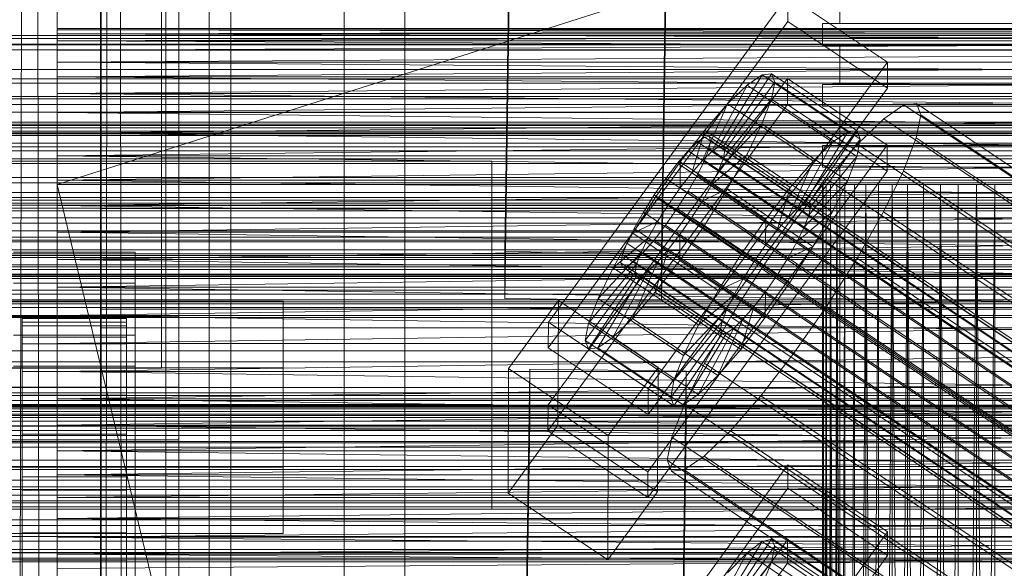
# Model space of a CAD drawing. Header units: millimetres. Extents: x -2233 to 61924, y -68080 to 6847.
# Tile 172 of 256: x -434 to -321, y -33864 to -33801. Entities that reach past the tile are written whole.
import ezdxf

# ---------------------------------------------------------------- set-up
doc = ezdxf.new("R2010")
doc.units = ezdxf.units.MM
for name, color, linetype, lineweight in [('COTAS_O', 1, 'Continuous', 0), ('frontal_briquetadora', 7, 'Continuous', 0), ('frontal_C01', 7, 'Continuous', 0), ('frontal_C02', 7, 'Continuous', 0), ('frontal_C03', 7, 'Continuous', 0), ('frontal_secador', 7, 'Continuous', 0)]:
    doc.layers.add(name, color=color, linetype=linetype, lineweight=lineweight)
doc.dimstyles.new('R19_100', dxfattribs={"dimtxt": 250, "dimasz": 150, "dimexe": 150, "dimexo": 80, "dimgap": 100, "dimtad": 1, "dimtih": 1, "dimtoh": 1, "dimdsep": 46, "dimcen": 0.09, "dimadec": 0, "dimazin": 0, "dimtfac": 1, "dimtdec": 4, "dimtofl": 0, "dimtmove": 0, "dimatfit": 3, "dimfxl": 1, "dimtolj": 1, "dimtzin": 0, "dimarcsym": 0})

# ---------------------------------------------------------------- blocks, each defined once
blk = doc.blocks.new('DIM_R28_52')
at = {"layer": 'COTAS_O'}
for p, q in [((-1725, -33700), (-1575, -33655)), ((1725, -33700), (1575, -33655)), ((-1725, -34400), (-1725, -33700)), ((-1725, -33700), (1725, -33700)), ((-1725, -33700), (-1575, -33745)), ((1725, -33700), (1575, -33745)), ((1725, -34400), (1725, -33700))]:
    blk.add_line(p, q, dxfattribs=at)
blk.add_text('3450 O', height=250, dxfattribs=at).set_placement((0, -33600))
blk = doc.blocks.new('DIM_R28_55')
at = {"layer": 'COTAS_O'}
for p, q in [((-650, -33700), (50, -33700)), ((50, -33700), (5, -33850)), ((50, -34900), (50, -33700)), ((50, -33700), (95, -33850)), ((50, -34900), (5, -34750)), ((50, -34900), (95, -34750)), ((-650, -34900), (50, -34900))]:
    blk.add_line(p, q, dxfattribs=at)
blk.add_text('1200 O', height=250, rotation=90, dxfattribs=at).set_placement((-50, -34300))
blk = doc.blocks.new('DIM_R28_56')
at = {"layer": 'COTAS_O'}
for p, q in [((-650, -34200), (-500, -34155)), ((650, -34200), (500, -34155)), ((-650, -34900), (-650, -34200)), ((-650, -34200), (650, -34200)), ((-650, -34200), (-500, -34245)), ((650, -34200), (500, -34245)), ((650, -34900), (650, -34200))]:
    blk.add_line(p, q, dxfattribs=at)
blk.add_text('1300 O', height=250, dxfattribs=at).set_placement((0, -34100))

msp = doc.modelspace()

# ---------------------------------------------------------------- linework, layer by layer
at = {"layer": 'frontal_briquetadora'}
for p, q in [((-430, -33820), (-430, -33750)), ((-430, -33750), (-430, -33844.629)), ((-430, -33750), (-430, -33841.488)), ((-430, -33750), (-430, -33838.284)), ((-430, -33750), (-430, -33835.05)), ((-430, -33750), (-430, -33831.815)), ((-430, -33750), (-430, -33828.612)), ((-430, -33750), (-430, -33825.47)), ((-430, -33750), (-430, -33822.421)), ((-430, -33750), (-430, -33819.494)), ((-430, -33750), (-430, -33816.716)), ((-430, -33750), (-430, -33814.115)), ((-430, -33750), (-430, -33811.715)), ((-430, -33750), (-430, -33809.54)), ((-430, -33750), (-430, -33807.611)), ((-430, -33750), (-430, -33805.946)), ((-430, -33750), (-430, -33804.562)), ((-430, -33750), (-430, -33803.471)), ((-430, -33750), (-430, -33802.684)), ((-430, -33750), (-430, -33802.209)), ((-430, -33750), (-430, -33802.05)), ((-210, -33750), (-430, -33820)), ((-340, -33797), (-340, -33801.5)), ((-430, -33815.897), (-430, -33798.05)), ((-430, -33802.05), (-430, -33802.209)), ((-210, -33802.05), (-430, -33802.209)), ((-210, -33802.05), (-430, -33802.05)), ((-210, -33802.209), (-430, -33802.05)), ((-339.821, -33801.5), (-342, -33801.5)), ((-342, -33801.5), (-342, -33804)), ((-338.019, -33801.5), (-340, -33801.5)), ((-333.717, -33801.5), (-339.821, -33801.5)), ((-332.47, -33801.5), (-338.019, -33801.5)), ((-324.895, -33801.5), (-333.717, -33801.5)), ((-324.45, -33801.5), (-332.47, -33801.5)), ((-315.105, -33801.5), (-324.895, -33801.5)), ((-315.55, -33801.5), (-324.45, -33801.5)), ((-430, -33802.209), (-430, -33802.684)), ((-210, -33802.209), (-430, -33802.684)), ((-210, -33802.209), (-430, -33802.209)), ((-210, -33802.684), (-430, -33802.209)), ((-430, -33802.684), (-430, -33803.471)), ((-210, -33802.684), (-430, -33803.471)), ((-210, -33802.684), (-430, -33802.684)), ((-210, -33803.471), (-430, -33802.684)), ((-430, -33803.471), (-430, -33804.562)), ((-210, -33803.471), (-430, -33804.562)), ((-210, -33803.471), (-430, -33803.471)), ((-210, -33804.562), (-430, -33803.471)), ((-339.821, -33804), (-342, -33804)), ((-338.019, -33804), (-340, -33804)), ((-340, -33804), (-340, -33808.5)), ((-333.717, -33804), (-339.821, -33804)), ((-332.47, -33804), (-338.019, -33804)), ((-324.895, -33804), (-333.717, -33804)), ((-324.45, -33804), (-332.47, -33804)), ((-315.105, -33804), (-324.895, -33804)), ((-315.55, -33804), (-324.45, -33804)), ((-430, -33804.562), (-430, -33805.946)), ((-210, -33804.562), (-430, -33805.946)), ((-210, -33804.562), (-430, -33804.562)), ((-430, -33805.946), (-430, -33807.611)), ((-210, -33805.946), (-430, -33807.611)), ((-210, -33805.946), (-430, -33805.946)), ((-210, -33807.611), (-430, -33805.946)), ((-430, -33807.611), (-430, -33809.54)), ((-210, -33807.611), (-430, -33809.54)), ((-210, -33807.611), (-430, -33807.611)), ((-430, -33807.611), (-210, -33809.54)), ((-339.821, -33808.5), (-342, -33808.5)), ((-342, -33808.5), (-342, -33811)), ((-338.019, -33808.5), (-340, -33808.5)), ((-333.717, -33808.5), (-339.821, -33808.5)), ((-332.47, -33808.5), (-338.019, -33808.5)), ((-324.895, -33808.5), (-333.717, -33808.5)), ((-324.45, -33808.5), (-332.47, -33808.5)), ((-315.105, -33808.5), (-324.895, -33808.5)), ((-315.55, -33808.5), (-324.45, -33808.5)), ((-430, -33809.54), (-430, -33811.715)), ((-210, -33809.54), (-430, -33811.715)), ((-210, -33809.54), (-430, -33809.54)), ((-430, -33809.54), (-210, -33811.715)), ((-339.821, -33811), (-342, -33811)), ((-338.019, -33811), (-340, -33811)), ((-340, -33811), (-340, -33815.5)), ((-333.717, -33811), (-339.821, -33811)), ((-332.47, -33811), (-338.019, -33811)), ((-324.895, -33811), (-333.717, -33811)), ((-324.45, -33811), (-332.47, -33811)), ((-315.105, -33811), (-324.895, -33811)), ((-315.55, -33811), (-324.45, -33811)), ((-430, -33811.715), (-430, -33814.115)), ((-210, -33811.715), (-430, -33811.715)), ((-430, -33814.115), (-210, -33811.715)), ((-430, -33811.715), (-210, -33814.115)), ((-430, -33814.115), (-430, -33816.716)), ((-210, -33814.115), (-430, -33814.115)), ((-430, -33816.716), (-210, -33814.115)), ((-430, -33814.115), (-210, -33816.716)), ((-339.821, -33815.5), (-342, -33815.5)), ((-342, -33815.5), (-342, -33818)), ((-338.019, -33815.5), (-340, -33815.5)), ((-333.717, -33815.5), (-339.821, -33815.5)), ((-332.47, -33815.5), (-338.019, -33815.5)), ((-324.895, -33815.5), (-333.717, -33815.5)), ((-324.45, -33815.5), (-332.47, -33815.5)), ((-315.105, -33815.5), (-324.895, -33815.5)), ((-315.55, -33815.5), (-324.45, -33815.5)), ((-430, -33835.05), (-430, -33815.897)), ((-430, -33816.716), (-430, -33819.494)), ((-210, -33816.716), (-430, -33816.716)), ((-430, -33819.494), (-210, -33816.716)), ((-430, -33816.716), (-210, -33819.494)), ((-339.821, -33818), (-342, -33818)), ((-338.019, -33818), (-340, -33818)), ((-340, -33818), (-340, -33990)), ((-333.717, -33818), (-339.821, -33818)), ((-332.47, -33818), (-338.019, -33818)), ((-324.895, -33818), (-333.717, -33818)), ((-324.45, -33818), (-332.47, -33818)), ((-315.105, -33818), (-324.895, -33818)), ((-315.55, -33818), (-324.45, -33818)), ((-430, -33819.494), (-430, -33822.421)), ((-210, -33819.494), (-430, -33819.494)), ((-430, -33822.421), (-210, -33819.494)), ((-430, -33819.494), (-210, -33822.421)), ((-430, -33820), (-430, -34060)), ((-430, -34260), (-430, -33820)), ((-430, -34680), (-430, -33820)), ((-430, -33820), (-430, -33855.985)), ((-430, -33820), (-430, -33853.384)), ((-430, -33820), (-430, -33850.606)), ((-430, -33820), (-430, -33847.678)), ((-430, -33844.629), (-430, -33820)), ((-430, -33820), (-223.45, -34680)), ((-210, -33820), (-430, -33820)), ((-335.556, -33820), (-430, -33820)), ((-430, -33820), (-333.957, -33820)), ((-337.006, -33820), (-430, -33820)), ((-338.292, -33820), (-430, -33820)), ((-430, -33820), (-332.223, -33820)), ((-339.402, -33820), (-430, -33820)), ((-430, -33820), (-330.371, -33820)), ((-340.325, -33820), (-430, -33820)), ((-430, -33820), (-328.419, -33820)), ((-341.053, -33820), (-430, -33820)), ((-430, -33820), (-326.386, -33820)), ((-430, -33820), (-324.292, -33820)), ((-341.577, -33820), (-430, -33820)), ((-430, -33820), (-322.156, -33820)), ((-320, -33820), (-430, -33820)), ((-341.894, -33820), (-430, -33820)), ((-342, -33820), (-430, -33820)), ((-341.894, -33820), (-342, -34060)), ((-342, -33820), (-342, -34060)), ((-341.894, -33820), (-342, -33820)), ((-342, -33820), (-341.894, -34060)), ((-341.577, -33820), (-341.894, -34060)), ((-341.894, -33820), (-341.894, -34060)), ((-341.577, -33820), (-341.894, -33820)), ((-341.894, -33820), (-341.577, -34060)), ((-341.053, -33820), (-341.577, -34060)), ((-341.577, -33820), (-341.577, -34060)), ((-341.053, -33820), (-341.577, -33820)), ((-341.577, -33820), (-341.053, -34060)), ((-340.325, -33820), (-341.053, -34060)), ((-341.053, -33820), (-341.053, -34060)), ((-340.325, -33820), (-341.053, -33820)), ((-341.053, -33820), (-340.325, -34060)), ((-339.402, -33820), (-340.325, -34060)), ((-340.325, -33820), (-340.325, -34060)), ((-339.402, -33820), (-340.325, -33820)), ((-340.325, -33820), (-339.402, -34060)), ((-338.292, -33820), (-339.402, -34060)), ((-339.402, -33820), (-339.402, -34060)), ((-338.292, -33820), (-339.402, -33820)), ((-337.006, -33820), (-338.292, -34060)), ((-338.292, -33820), (-338.292, -34060)), ((-337.006, -33820), (-338.292, -33820)), ((-335.556, -33820), (-337.006, -34060)), ((-337.006, -33820), (-337.006, -34060)), ((-335.556, -33820), (-337.006, -33820)), ((-337.006, -33820), (-335.556, -34060)), ((-333.957, -33820), (-335.556, -34060)), ((-335.556, -33820), (-335.556, -34060)), ((-333.957, -33820), (-335.556, -33820)), ((-332.223, -33820), (-333.957, -34060)), ((-333.957, -34060), (-333.957, -33820)), ((-332.223, -33820), (-333.957, -33820)), ((-333.957, -33820), (-332.223, -34060)), ((-330.371, -33820), (-332.223, -34060)), ((-332.223, -34060), (-332.223, -33820)), ((-330.371, -33820), (-332.223, -33820)), ((-332.223, -33820), (-330.371, -34060)), ((-328.419, -33820), (-330.371, -34060)), ((-330.371, -34060), (-330.371, -33820)), ((-328.419, -33820), (-330.371, -33820)), ((-326.386, -33820), (-328.419, -34060)), ((-328.419, -34060), (-328.419, -33820)), ((-326.386, -33820), (-328.419, -33820)), ((-328.419, -33820), (-326.386, -34060)), ((-324.292, -33820), (-326.386, -34060)), ((-326.386, -34060), (-326.386, -33820)), ((-324.292, -33820), (-326.386, -33820)), ((-322.156, -33820), (-324.292, -34060)), ((-324.292, -34060), (-324.292, -33820)), ((-322.156, -33820), (-324.292, -33820)), ((-324.292, -33820), (-322.156, -34060)), ((-322.156, -34060), (-322.156, -33820)), ((-320, -33820), (-322.156, -33820)), ((-430, -33822.421), (-430, -33825.47)), ((-210, -33822.421), (-430, -33822.421)), ((-430, -33825.47), (-210, -33822.421)), ((-430, -33822.421), (-210, -33825.47)), ((-430, -33825.47), (-430, -33828.612)), ((-210, -33825.47), (-430, -33825.47)), ((-430, -33828.612), (-210, -33825.47)), ((-430, -33825.47), (-210, -33828.612)), ((-430, -33828.612), (-430, -33831.815)), ((-210, -33828.612), (-430, -33828.612)), ((-430, -33831.815), (-210, -33828.612)), ((-430, -33828.612), (-210, -33831.815)), ((-430, -33831.815), (-430, -33835.05)), ((-210, -33831.815), (-430, -33835.05)), ((-210, -33831.815), (-430, -33831.815)), ((-430, -33831.815), (-210, -33835.05)), ((-430, -33835.05), (-442, -33835.05)), ((-430, -33835.05), (-430, -33854.202)), ((-210, -33835.05), (-430, -33838.284)), ((-430, -33838.284), (-430, -33835.05)), ((-430, -33835.05), (-210, -33835.05)), ((-210, -33838.284), (-430, -33835.05)), ((-210, -33838.284), (-430, -33841.488)), ((-430, -33841.488), (-430, -33838.284)), ((-430, -33838.284), (-210, -33838.284)), ((-210, -33841.488), (-430, -33844.629)), ((-430, -33844.629), (-430, -33841.488)), ((-430, -33841.488), (-210, -33841.488)), ((-210, -33844.629), (-430, -33841.488)), ((-210, -33844.629), (-430, -33847.678)), ((-430, -33847.678), (-430, -33844.629)), ((-430, -33844.629), (-210, -33844.629)), ((-210, -33847.678), (-430, -33844.629)), ((-210, -33847.678), (-430, -33850.606)), ((-430, -33850.606), (-430, -33847.678)), ((-430, -33847.678), (-210, -33847.678)), ((-210, -33850.606), (-430, -33847.678)), ((-210, -33850.606), (-430, -33853.384)), ((-430, -33853.384), (-430, -33850.606)), ((-430, -33850.606), (-210, -33850.606)), ((-210, -33853.384), (-430, -33850.606)), ((-210, -33853.384), (-430, -33855.985)), ((-430, -33855.985), (-430, -33853.384)), ((-430, -33853.384), (-210, -33853.384)), ((-210, -33855.985), (-430, -33853.384)), ((-430, -33853.384), (-430, -34060)), ((-430, -33854.202), (-430, -33872.05)), ((-210, -33855.985), (-430, -33858.384)), ((-430, -33858.384), (-430, -33855.985)), ((-430, -33855.985), (-210, -33855.985)), ((-430, -34060), (-430, -33855.985)), ((-210, -33858.384), (-430, -33858.384)), ((-210, -33858.384), (-430, -33860.559)), ((-430, -33860.559), (-430, -33858.384)), ((-210, -33860.559), (-430, -33858.384)), ((-430, -33858.384), (-430, -34060)), ((-210, -33860.559), (-430, -33860.559)), ((-210, -33860.559), (-430, -33862.488)), ((-430, -33862.488), (-430, -33860.559)), ((-210, -33862.488), (-430, -33860.559)), ((-430, -33860.559), (-430, -34060)), ((-210, -33862.488), (-430, -33862.488)), ((-210, -33862.488), (-430, -33864.153)), ((-430, -33864.153), (-430, -33862.488)), ((-210, -33864.153), (-430, -33862.488)), ((-430, -33862.488), (-430, -34060))]:
    msp.add_line(p, q, dxfattribs=at)
at = {"layer": 'frontal_C01'}
for p, q in [((-417.5, -33407.996), (-417.5, -34010.796)), ((-417.5, -34036.976), (-417.5, -33434.177)), ((-378.512, -33827.696), (-375.644, -33632.585)), ((-357.646, -33632.83), (-360.514, -33827.941)), ((-378.512, -33833.088), (-375.644, -33637.978)), ((-360.514, -33833.334), (-357.646, -33638.223)), ((-410, -33676.273), (-410, -33999.812)), ((-410, -34047.96), (-410, -33724.422)), ((-410, -33725.366), (-410, -34048.905)), ((-412.5, -33740.581), (-412.5, -34019.842)), ((-412.5, -34027.93), (-412.5, -33748.67)), ((-410, -34087.423), (-410, -33763.885)), ((-480, -33817.306), (-380, -33817.306)), ((-380, -33817.306), (-380, -33845.304)), ((-380, -33817.306), (-380, -33857.304)), ((-425, -33836.463), (-425, -33822.766)), ((-425, -33822.766), (425, -33822.766)), ((-425, -33834.322), (-425, -33822.766)), ((-360.514, -33827.941), (-378.512, -33827.696)), ((-378.512, -33827.696), (-378.512, -33833.088)), ((-360.514, -33833.334), (-360.514, -33827.941)), ((-378.512, -33833.088), (-360.514, -33833.334)), ((425, -33834.322), (-425, -33834.322)), ((-425, -33834.322), (-425, -33848.019)), ((-444, -33835.2), (-416, -33835.2)), ((-416, -33835.2), (-416, -33843.289)), ((-416, -33835.2), (-416, -33923.341)), ((425, -33836.463), (-425, -33836.463)), ((-425, -33836.463), (-425, -33848.019)), ((-416, -33843.289), (-444, -33843.289)), ((-416, -33931.429), (-416, -33843.289)), ((-380, -33845.304), (-480, -33845.304)), ((-380, -33857.304), (-380, -33845.304)), ((-425, -33848.019), (425, -33848.019)), ((-373.501, -33890.064), (-345.969, -33852.21)), ((-345.981, -33854.906), (-345.969, -33852.21)), ((-345.969, -33852.21), (-334.501, -33859.946)), ((-345.981, -33854.906), (-373.513, -33892.761)), ((-334.513, -33862.643), (-345.981, -33854.906)), ((980, -33857.304), (-980, -33857.304)), ((-480, -33857.304), (-380, -33857.304)), ((-373.539, -33898.692), (-346.008, -33860.838)), ((-334.501, -33859.946), (-362.033, -33897.801)), ((-353.378, -33869.079), (-347.835, -33860.764)), ((-347.835, -33860.764), (-348.918, -33861.025)), ((-347.835, -33860.764), (-338.005, -33867.395)), ((-347.47, -33861.579), (-347.835, -33860.764)), ((-346.02, -33863.534), (-346.008, -33860.838)), ((-346.008, -33860.838), (-334.539, -33868.574)), ((-334.501, -33859.946), (-334.513, -33862.643)), ((-353.892, -33869.203), (-348.918, -33861.025)), ((-353.205, -33869.465), (-347.47, -33861.579)), ((-348.918, -33861.025), (-350.645, -33862.346)), ((-348.918, -33861.025), (-339.088, -33867.656)), ((-347.847, -33863.416), (-347.47, -33861.579)), ((-347.47, -33861.579), (-337.64, -33868.21)), ((980, -33862.304), (-980, -33862.304)), ((-362.045, -33900.497), (-334.513, -33862.643)), ((-354.71, -33869.828), (-350.645, -33862.346)), ((-350.645, -33862.346), (-352.899, -33864.635)), ((-350.645, -33862.346), (-340.816, -33868.977)), ((-346.02, -33863.534), (-373.551, -33901.388)), ((-353.384, -33870.335), (-347.847, -33863.416)), ((-348.941, -33866.148), (-347.847, -33863.416)), ((-347.847, -33863.416), (-338.017, -33870.047)), ((-334.551, -33871.27), (-346.02, -33863.534))]:
    msp.add_line(p, q, dxfattribs=at)
at = {"layer": 'frontal_C02'}
for p, q in [((-410, -33505.718), (-410, -33863.38)), ((-397, -35975), (-397, -33530.372)), ((-390, -35975), (-390, -33530.372)), ((-410, -33911.107), (-410, -33553.445)), ((-410, -33686.788), (-410, -34044.45)), ((-417.5, -33692.436), (-417.5, -34231.462)), ((-418, -33694.327), (-418, -33835.166)), ((-418, -33841.127), (-418, -33700.288)), ((-412.5, -33701.408), (-412.5, -33882.773)), ((-412.5, -33891.714), (-412.5, -33710.35)), ((-417.5, -34258.348), (-417.5, -33719.322)), ((-410, -34082.632), (-410, -33724.97)), ((-416, -33751.435), (-416, -33840.401)), ((-416, -33849.343), (-416, -33760.377)), ((-373.501, -33835.805), (-345.969, -33798.283)), ((-345.981, -33801.263), (-345.969, -33798.283)), ((-345.969, -33798.283), (-334.501, -33805.952)), ((-345.981, -33801.263), (-373.513, -33838.786)), ((-334.513, -33808.932), (-345.981, -33801.263)), ((-334.501, -33805.952), (-362.033, -33843.474)), ((-334.501, -33805.952), (-334.513, -33808.932)), ((-353.892, -33815.635), (-348.918, -33807.375)), ((-353.378, -33815.579), (-347.835, -33807.257)), ((-348.918, -33807.375), (-350.645, -33808.562)), ((-347.835, -33807.257), (-348.918, -33807.375)), ((-348.918, -33807.375), (-339.088, -33813.948)), ((-347.835, -33807.257), (-338.005, -33813.83)), ((-347.47, -33808.216), (-347.835, -33807.257)), ((-373.539, -33845.343), (-346.008, -33807.82)), ((-362.045, -33846.455), (-334.513, -33808.932)), ((-354.71, -33816.197), (-350.645, -33808.562)), ((-353.205, -33816.033), (-347.47, -33808.216)), ((-350.645, -33808.562), (-352.899, -33810.738)), ((-350.645, -33808.562), (-340.816, -33815.136)), ((-347.847, -33810.188), (-347.47, -33808.216)), ((-347.47, -33808.216), (-337.64, -33814.79)), ((-346.02, -33810.801), (-346.008, -33807.82)), ((-346.008, -33807.82), (-334.539, -33815.489)), ((-346.02, -33810.801), (-373.551, -33848.323)), ((-355.777, -33817.228), (-352.899, -33810.738)), ((-352.899, -33810.738), (-355.525, -33813.755)), ((-353.384, -33816.967), (-347.847, -33810.188)), ((-352.899, -33810.738), (-343.069, -33817.312)), ((-348.941, -33813.038), (-347.847, -33810.188)), ((-347.847, -33810.188), (-338.017, -33816.762)), ((-334.551, -33818.47), (-346.02, -33810.801)), ((-332.629, -33810.853), (-334.938, -33812.44)), ((-331.181, -33810.695), (-332.629, -33810.853)), ((-332.629, -33810.853), (-148.32, -33934.108)), ((-330.692, -33811.978), (-331.181, -33810.695)), ((-331.181, -33810.695), (-146.872, -33933.95)), ((-331.197, -33814.614), (-330.692, -33811.978)), ((-330.692, -33811.978), (-146.383, -33935.233)), ((-353.902, -33818.317), (-348.941, -33813.038)), ((-350.678, -33816.571), (-348.941, -33813.038)), ((-348.941, -33813.038), (-339.111, -33819.611)), ((-334.938, -33812.44), (-337.95, -33815.35)), ((-334.938, -33812.44), (-150.629, -33935.695)), ((-355.525, -33813.755), (-358.345, -33817.406)), ((-357.021, -33818.657), (-355.525, -33813.755)), ((-355.53, -33814.539), (-356.348, -33815.102)), ((-355.017, -33814.483), (-355.53, -33814.539)), ((-355.53, -33814.539), (-141.731, -33957.515)), ((-355.525, -33813.755), (-345.695, -33820.328)), ((-354.844, -33814.938), (-355.017, -33814.483)), ((-355.017, -33814.483), (-141.218, -33957.459)), ((-339.088, -33813.948), (-344.062, -33822.208)), ((-338.005, -33813.83), (-343.549, -33822.152)), ((-340.816, -33815.136), (-339.088, -33813.948)), ((-339.088, -33813.948), (-338.005, -33813.83)), ((-338.005, -33813.83), (-337.64, -33814.79)), ((-334.539, -33815.489), (-362.071, -33853.012)), ((-356.348, -33815.102), (-357.415, -33816.133)), ((-356.348, -33815.102), (-142.549, -33958.077)), ((-355.022, -33815.872), (-354.844, -33814.938)), ((-354.844, -33814.938), (-141.045, -33957.913)), ((-354.71, -33816.197), (-353.892, -33815.635)), ((-353.892, -33815.635), (-353.378, -33815.579)), ((-344.062, -33822.208), (-353.892, -33815.635)), ((-343.549, -33822.152), (-353.378, -33815.579)), ((-353.378, -33815.579), (-353.205, -33816.033)), ((-340.816, -33815.136), (-344.88, -33822.771)), ((-337.64, -33814.79), (-343.376, -33822.607)), ((-343.069, -33817.312), (-340.816, -33815.136)), ((-337.95, -33815.35), (-341.461, -33819.382)), ((-337.64, -33814.79), (-338.017, -33816.762)), ((-337.95, -33815.35), (-153.641, -33938.604)), ((-334.539, -33815.489), (-334.551, -33818.47)), ((-332.659, -33818.423), (-331.197, -33814.614)), ((-331.197, -33814.614), (-146.887, -33937.869)), ((-357.415, -33816.133), (-358.659, -33817.561)), ((-357.415, -33816.133), (-143.617, -33959.108)), ((-355.777, -33817.228), (-354.71, -33816.197)), ((-355.541, -33817.222), (-355.022, -33815.872)), ((-355.022, -33815.872), (-141.224, -33958.847)), ((-354.725, -33819.991), (-350.678, -33816.571)), ((-344.88, -33822.771), (-354.71, -33816.197)), ((-353.205, -33816.033), (-353.384, -33816.967)), ((-343.376, -33822.607), (-353.205, -33816.033)), ((-352.938, -33820.547), (-350.678, -33816.571)), ((-350.678, -33816.571), (-340.848, -33823.144)), ((-338.017, -33816.762), (-343.554, -33823.541)), ((-338.017, -33816.762), (-339.111, -33819.611)), ((-358.345, -33817.406), (-361.166, -33821.443)), ((-358.659, -33817.561), (-359.995, -33819.291)), ((-358.659, -33817.561), (-144.861, -33960.537)), ((-358.345, -33817.406), (-358.357, -33820.386)), ((-348.515, -33823.98), (-358.345, -33817.406)), ((-357.021, -33818.657), (-355.777, -33817.228)), ((-356.363, -33818.895), (-355.541, -33817.222)), ((-345.947, -33823.802), (-355.777, -33817.228)), ((-355.541, -33817.222), (-141.742, -33960.197)), ((-353.384, -33816.967), (-353.902, -33818.317)), ((-343.554, -33823.541), (-353.384, -33816.967)), ((-343.069, -33817.312), (-345.947, -33823.802)), ((-345.695, -33820.328), (-343.069, -33817.312)), ((-362.083, -33855.992), (-334.551, -33818.47)), ((-358.357, -33820.386), (-357.021, -33818.657)), ((-357.434, -33820.779), (-356.363, -33818.895)), ((-347.191, -33825.231), (-357.021, -33818.657)), ((-356.363, -33818.895), (-142.565, -33961.871)), ((-353.902, -33818.317), (-354.725, -33819.991)), ((-344.073, -33824.891), (-353.902, -33818.317)), ((-334.981, -33823.147), (-332.659, -33818.423)), ((-332.659, -33818.423), (-148.35, -33941.678)), ((-359.995, -33819.291), (-361.332, -33821.203)), ((-146.196, -33962.266), (-359.995, -33819.291)), ((-354.725, -33819.991), (-355.796, -33821.874)), ((-344.895, -33826.564), (-354.725, -33819.991)), ((-341.461, -33819.382), (-345.231, -33824.263)), ((-339.111, -33819.611), (-344.073, -33824.891)), ((-341.461, -33819.382), (-157.152, -33942.637)), ((-339.111, -33819.611), (-340.848, -33823.144)), ((-361.332, -33821.203), (-362.578, -33823.168)), ((-361.332, -33821.203), (-147.533, -33964.178)), ((-359.693, -33822.299), (-358.357, -33820.386)), ((-358.68, -33822.743), (-357.434, -33820.779)), ((-358.357, -33820.386), (-348.527, -33826.96)), ((-357.434, -33820.779), (-143.635, -33963.754)), ((-355.796, -33821.874), (-352.938, -33820.547)), ((-355.569, -33824.695), (-352.938, -33820.547)), ((-352.938, -33820.547), (-343.108, -33827.12)), ((-348.515, -33823.98), (-345.695, -33820.328)), ((-345.695, -33820.328), (-347.191, -33825.231)), ((-361.166, -33821.443), (-363.797, -33825.591)), ((-359.693, -33822.299), (-361.166, -33821.443)), ((-361.166, -33821.443), (-351.336, -33828.017)), ((-360.939, -33824.264), (-359.693, -33822.299)), ((-349.863, -33828.872), (-359.693, -33822.299)), ((-355.796, -33821.874), (-357.042, -33823.839)), ((-345.966, -33828.448), (-355.796, -33821.874)), ((-344.062, -33822.208), (-344.88, -33822.771)), ((-343.549, -33822.152), (-344.062, -33822.208)), ((-343.376, -33822.607), (-343.549, -33822.152)), ((-362.578, -33823.168), (-363.648, -33825.051)), ((-362.578, -33823.168), (-148.779, -33966.143)), ((-360.017, -33824.656), (-358.68, -33822.743)), ((-358.68, -33822.743), (-144.881, -33965.719)), ((-344.88, -33822.771), (-345.947, -33823.802)), ((-340.848, -33823.144), (-344.895, -33826.564)), ((-344.073, -33824.891), (-343.554, -33823.541)), ((-343.554, -33823.541), (-343.376, -33822.607)), ((-340.848, -33823.144), (-343.108, -33827.12)), ((-338.003, -33828.462), (-334.981, -33823.147)), ((-334.981, -33823.147), (-150.672, -33946.401)), ((-360.939, -33824.264), (-363.797, -33825.591)), ((-362.01, -33826.147), (-360.939, -33824.264)), ((-361.352, -33826.385), (-360.017, -33824.656)), ((-351.109, -33830.837), (-360.939, -33824.264)), ((-360.017, -33824.656), (-146.218, -33967.631)), ((-358.39, -33828.732), (-355.569, -33824.695)), ((-357.042, -33823.839), (-358.378, -33825.751)), ((-357.042, -33823.839), (-355.569, -33824.695)), ((-347.212, -33830.413), (-357.042, -33823.839)), ((-355.569, -33824.695), (-345.739, -33831.268)), ((-351.336, -33828.017), (-348.515, -33823.98)), ((-345.231, -33824.263), (-349.002, -33829.66)), ((-348.527, -33826.96), (-348.515, -33823.98)), ((-345.947, -33823.802), (-347.191, -33825.231)), ((-160.922, -33947.518), (-345.231, -33824.263)), ((-363.797, -33825.591), (-366.057, -33829.567)), ((-363.648, -33825.051), (-364.471, -33826.725)), ((-363.797, -33825.591), (-353.967, -33832.165)), ((-363.648, -33825.051), (-149.85, -33968.027)), ((-358.378, -33825.751), (-359.714, -33827.481)), ((-358.378, -33825.751), (-358.39, -33828.732)), ((-348.548, -33832.325), (-358.378, -33825.751)), ((-347.191, -33825.231), (-348.527, -33826.96)), ((-344.895, -33826.564), (-344.073, -33824.891)), ((-362.01, -33826.147), (-366.057, -33829.567)), ((-364.471, -33826.725), (-364.989, -33828.075)), ((-364.471, -33826.725), (-150.672, -33969.7)), ((-362.833, -33827.821), (-362.01, -33826.147)), ((-362.596, -33827.814), (-361.352, -33826.385)), ((-352.18, -33832.721), (-362.01, -33826.147)), ((-361.352, -33826.385), (-147.554, -33969.361)), ((-348.527, -33826.96), (-349.863, -33828.872)), ((-345.966, -33828.448), (-344.895, -33826.564)), ((-435, -33827.771), (-421, -33827.771)), ((-421, -33827.771), (-421, -33831.347)), ((-421, -33827.771), (-421, -33867.862)), ((-362.833, -33827.821), (-367.794, -33833.1)), ((-364.989, -33828.075), (-365.168, -33829.009)), ((-364.989, -33828.075), (-151.191, -33971.05)), ((-363.664, -33828.845), (-362.596, -33827.814)), ((-363.351, -33829.17), (-362.833, -33827.821)), ((-353.003, -33834.394), (-362.833, -33827.821)), ((-362.596, -33827.814), (-148.798, -33970.789)), ((-359.714, -33827.481), (-361.21, -33832.383)), ((-359.714, -33827.481), (-360.958, -33828.91)), ((-349.884, -33834.054), (-359.714, -33827.481)), ((-353.967, -33832.165), (-351.336, -33828.017)), ((-351.336, -33828.017), (-349.863, -33828.872)), ((-343.108, -33827.12), (-345.966, -33828.448)), ((-343.108, -33827.12), (-345.739, -33831.268)), ((-363.351, -33829.17), (-368.888, -33835.95)), ((-365.168, -33829.009), (-364.995, -33829.463)), ((-365.168, -33829.009), (-151.369, -33971.984)), ((-364.482, -33829.407), (-363.664, -33828.845)), ((-360.958, -33828.91), (-363.836, -33835.4)), ((-363.664, -33828.845), (-149.865, -33971.82)), ((-363.53, -33830.104), (-363.351, -33829.17)), ((-353.521, -33835.744), (-363.351, -33829.17)), ((-360.958, -33828.91), (-362.025, -33829.941)), ((-361.21, -33832.383), (-358.39, -33828.732)), ((-351.128, -33835.483), (-360.958, -33828.91)), ((-358.39, -33828.732), (-348.56, -33835.305)), ((-349.863, -33828.872), (-351.109, -33830.837)), ((-347.212, -33830.413), (-345.966, -33828.448)), ((-341.52, -33834.007), (-338.003, -33828.462)), ((-338.003, -33828.462), (-153.694, -33951.717)), ((-363.53, -33830.104), (-369.265, -33837.922)), ((-366.057, -33829.567), (-367.794, -33833.1)), ((-362.025, -33829.941), (-366.09, -33837.576)), ((-366.057, -33829.567), (-356.228, -33836.141)), ((-364.995, -33829.463), (-364.482, -33829.407)), ((-364.995, -33829.463), (-151.196, -33972.439)), ((-364.482, -33829.407), (-150.683, -33972.383)), ((-363.357, -33830.559), (-363.53, -33830.104)), ((-353.7, -33836.678), (-363.53, -33830.104)), ((-362.025, -33829.941), (-362.843, -33830.503)), ((-352.196, -33836.514), (-362.025, -33829.941)), ((-349.002, -33829.66), (-352.519, -33835.205)), ((-349.002, -33829.66), (-164.693, -33952.915)), ((-348.548, -33832.325), (-347.212, -33830.413)), ((-345.739, -33831.268), (-347.212, -33830.413)), ((-421, -33831.347), (-435, -33831.347)), ((-421, -33871.438), (-421, -33831.347)), ((-363.357, -33830.559), (-368.9, -33838.881)), ((-362.843, -33830.503), (-367.817, -33838.763)), ((-362.843, -33830.503), (-363.357, -33830.559)), ((-353.527, -33837.133), (-363.357, -33830.559)), ((-353.014, -33837.077), (-362.843, -33830.503)), ((-353.967, -33832.165), (-351.109, -33830.837)), ((-351.109, -33830.837), (-352.18, -33832.721)), ((-345.739, -33831.268), (-348.56, -33835.305)), ((-363.836, -33835.4), (-361.21, -33832.383)), ((-361.21, -33832.383), (-351.38, -33838.957)), ((-356.228, -33836.141), (-353.967, -33832.165)), ((-349.884, -33834.054), (-348.548, -33832.325)), ((-348.56, -33835.305), (-348.548, -33832.325)), ((-456, -33833.425), (-404, -33833.425)), ((-404, -33833.425), (-404, -33852.501)), ((-404, -33833.425), (-404, -33841.062)), ((-378.086, -33841.165), (-372.35, -33833.347)), ((-372.408, -33847.654), (-372.35, -33833.347)), ((-372.35, -33833.347), (-360.882, -33841.017)), ((-367.794, -33833.1), (-368.888, -33835.95)), ((-367.794, -33833.1), (-357.964, -33839.674)), ((-356.228, -33836.141), (-352.18, -33832.721)), ((-352.18, -33832.721), (-353.003, -33834.394)), ((-357.964, -33839.674), (-353.003, -33834.394)), ((-353.003, -33834.394), (-353.521, -33835.744)), ((-351.38, -33838.957), (-349.884, -33834.054)), ((-351.128, -33835.483), (-349.884, -33834.054)), ((-345.291, -33839.404), (-341.52, -33834.007)), ((-341.52, -33834.007), (-157.211, -33957.262)), ((-418, -33835.166), (-438, -33835.166)), ((-434, -33845.381), (-434, -33835.389)), ((-434, -33835.389), (-434, -33835.835)), ((-434, -33835.389), (-422, -33835.389)), ((-434, -33836.237), (-434, -33835.389)), ((-434, -33845.592), (-434, -33835.835)), ((-434, -33835.835), (-434, -33837.545)), ((-434, -33835.835), (-422, -33835.835)), ((-422, -33835.835), (-422, -33835.389)), ((-422, -33835.389), (-422, -33845.381)), ((-422, -33835.389), (-422, -33836.237)), ((-422, -33837.545), (-422, -33835.835)), ((-422, -33835.835), (-422, -33845.592)), ((-418, -33841.127), (-418, -33835.166)), ((-373.501, -33835.805), (-373.513, -33838.786)), ((-362.033, -33843.474), (-373.501, -33835.805)), ((-368.888, -33835.95), (-369.265, -33837.922)), ((-368.888, -33835.95), (-359.058, -33842.523)), ((-366.09, -33837.576), (-363.836, -33835.4)), ((-363.836, -33835.4), (-354.006, -33841.973)), ((-359.058, -33842.523), (-353.521, -33835.744)), ((-352.519, -33835.205), (-355.541, -33840.521)), ((-354.006, -33841.973), (-351.128, -33835.483)), ((-353.521, -33835.744), (-353.7, -33836.678)), ((-352.519, -33835.205), (-168.21, -33958.46)), ((-352.196, -33836.514), (-351.128, -33835.483)), ((-348.56, -33835.305), (-351.38, -33838.957)), ((-434, -33845.782), (-434, -33836.237)), ((-434, -33836.237), (-422, -33836.237)), ((-434, -33838.321), (-434, -33836.237)), ((-422, -33836.237), (-422, -33845.782)), ((-422, -33836.237), (-422, -33838.321)), ((-359.436, -33844.495), (-353.7, -33836.678)), ((-359.07, -33845.455), (-353.527, -33837.133)), ((-357.987, -33845.337), (-353.014, -33837.077)), ((-357.964, -33839.674), (-356.228, -33836.141)), ((-356.26, -33844.149), (-352.196, -33836.514)), ((-353.7, -33836.678), (-353.527, -33837.133)), ((-353.527, -33837.133), (-353.014, -33837.077)), ((-353.014, -33837.077), (-352.196, -33836.514)), ((-435, -33837.308), (-421, -33837.308)), ((-434, -33846.402), (-434, -33837.545)), ((-434, -33837.545), (-434, -33840.401)), ((-434, -33837.545), (-422, -33837.545)), ((-434, -33846.769), (-434, -33838.321)), ((-434, -33838.321), (-422, -33838.321)), ((-434, -33841.498), (-434, -33838.321)), ((-422, -33840.401), (-422, -33837.545)), ((-422, -33837.545), (-422, -33846.402)), ((-422, -33838.321), (-422, -33846.769)), ((-422, -33838.321), (-422, -33841.498)), ((-421, -33837.308), (-421, -33840.885)), ((-421, -33837.308), (-421, -33877.399)), ((-369.265, -33837.922), (-368.9, -33838.881)), ((-369.265, -33837.922), (-359.436, -33844.495)), ((-367.817, -33838.763), (-366.09, -33837.576)), ((-366.09, -33837.576), (-356.26, -33844.149)), ((-373.513, -33838.786), (-362.045, -33846.455)), ((-368.9, -33838.881), (-367.817, -33838.763)), ((-368.9, -33838.881), (-359.07, -33845.455)), ((-367.817, -33838.763), (-357.987, -33845.337)), ((-351.38, -33838.957), (-354.006, -33841.973)), ((-349.061, -33844.285), (-345.291, -33839.404)), ((-345.291, -33839.404), (-160.982, -33962.659)), ((-416, -33840.401), (-444, -33840.401)), ((-434, -33847.755), (-434, -33840.401)), ((-434, -33840.401), (-434, -33844.209)), ((-434, -33840.401), (-422, -33840.401)), ((-422, -33844.209), (-422, -33840.401)), ((-422, -33840.401), (-422, -33847.755)), ((-416, -33849.343), (-416, -33840.401)), ((-359.058, -33842.523), (-357.964, -33839.674)), ((-355.541, -33840.521), (-357.863, -33845.244)), ((-355.541, -33840.521), (-171.232, -33963.775)), ((-404, -33841.062), (-456, -33841.062)), ((-438, -33841.127), (-418, -33841.127)), ((-421, -33840.885), (-435, -33840.885)), ((-434, -33848.275), (-434, -33841.498)), ((-434, -33841.498), (-422, -33841.498)), ((-434, -33845.553), (-434, -33841.498)), ((-422, -33841.498), (-422, -33848.275)), ((-422, -33841.498), (-422, -33845.553)), ((-421, -33880.976), (-421, -33840.885)), ((-404, -33860.137), (-404, -33841.062)), ((-378.512, -34034.638), (-375.644, -33841.233)), ((-378.086, -33841.165), (-378.143, -33855.471)), ((-366.618, -33848.834), (-378.086, -33841.165)), ((-375.644, -33847.194), (-375.644, -33841.233)), ((-375.644, -33841.233), (-357.646, -33841.476)), ((-360.882, -33841.017), (-366.618, -33848.834)), ((-360.882, -33841.017), (-360.939, -33855.323)), ((-357.646, -33841.476), (-360.514, -34034.881)), ((-357.646, -33841.476), (-357.646, -33847.437)), ((-359.436, -33844.495), (-359.058, -33842.523)), ((-354.006, -33841.973), (-356.26, -33844.149)), ((-362.045, -33846.455), (-362.033, -33843.474)), ((-434, -33849.559), (-434, -33844.209)), ((-434, -33844.209), (-434, -33848.71)), ((-434, -33844.209), (-422, -33844.209)), ((-422, -33848.71), (-422, -33844.209)), ((-422, -33844.209), (-422, -33849.559)), ((-359.07, -33845.455), (-359.436, -33844.495)), ((-356.26, -33844.149), (-357.987, -33845.337)), ((-352.572, -33848.318), (-349.061, -33844.285)), ((-349.061, -33844.285), (-164.752, -33967.54)), ((-440, -33845.381), (440, -33845.381)), ((-440, -33845.592), (440, -33845.592)), ((-440, -33845.782), (440, -33845.782)), ((-434, -33845.592), (-434, -33845.381)), ((-422, -33845.381), (-434, -33845.381)), ((-434, -33845.381), (-434, -33845.782)), ((-434, -33850.196), (-434, -33845.553)), ((-434, -33845.553), (-422, -33845.553)), ((-434, -33850.209), (-434, -33845.553)), ((-434, -33846.402), (-434, -33845.592)), ((-422, -33845.592), (-434, -33845.592)), ((-422, -33845.782), (-434, -33845.782)), ((-434, -33845.782), (-434, -33846.769)), ((-422, -33845.381), (-422, -33845.592)), ((-422, -33845.782), (-422, -33845.381)), ((-422, -33845.553), (-422, -33850.196)), ((-422, -33845.553), (-422, -33850.209)), ((-422, -33845.592), (-422, -33846.402)), ((-422, -33846.769), (-422, -33845.782)), ((-373.539, -33845.343), (-373.551, -33848.323)), ((-362.071, -33853.012), (-373.539, -33845.343)), ((-357.863, -33845.244), (-359.326, -33849.053)), ((-357.987, -33845.337), (-359.07, -33845.455)), ((-357.863, -33845.244), (-173.554, -33968.499)), ((-440, -33846.402), (440, -33846.402)), ((-440, -33846.769), (440, -33846.769)), ((-434, -33847.755), (-434, -33846.402)), ((-422, -33846.402), (-434, -33846.402)), ((-422, -33846.769), (-434, -33846.769)), ((-434, -33846.769), (-434, -33848.275)), ((-422, -33846.402), (-422, -33847.755)), ((-422, -33848.275), (-422, -33846.769)), ((-378.512, -34040.599), (-375.644, -33847.194)), ((-357.646, -33847.437), (-375.644, -33847.194)), ((-440, -33847.755), (440, -33847.755)), ((-440, -33848.275), (440, -33848.275)), ((-434, -33849.559), (-434, -33847.755)), ((-422, -33847.755), (-434, -33847.755)), ((-422, -33848.275), (-434, -33848.275)), ((-434, -33848.275), (-434, -33850.196)), ((-422, -33847.755), (-422, -33849.559)), ((-422, -33850.196), (-422, -33848.275)), ((-372.408, -33847.654), (-378.143, -33855.471)), ((-373.551, -33848.323), (-362.083, -33855.992)), ((-360.939, -33855.323), (-372.408, -33847.654)), ((-360.514, -34040.842), (-357.646, -33847.437)), ((-355.584, -33851.227), (-352.572, -33848.318)), ((-352.572, -33848.318), (-168.263, -33971.572)), ((-444, -33849.343), (-416, -33849.343)), ((-440, -33849.559), (440, -33849.559)), ((-434, -33848.71), (-434, -33851.691)), ((-422, -33848.71), (-434, -33848.71)), ((-434, -33848.71), (-434, -33853.597)), ((-434, -33851.691), (-434, -33849.559)), ((-422, -33849.559), (-434, -33849.559)), ((-422, -33851.691), (-422, -33848.71)), ((-422, -33853.597), (-422, -33848.71)), ((-422, -33849.559), (-422, -33851.691)), ((-366.675, -33863.14), (-366.618, -33848.834)), ((-359.326, -33849.053), (-359.83, -33851.689)), ((-359.326, -33849.053), (-175.016, -33972.308)), ((-440, -33850.196), (440, -33850.196)), ((-422, -33850.196), (-434, -33850.196)), ((-434, -33850.196), (-434, -33852.401)), ((-434, -33852.401), (-434, -33850.209)), ((-434, -33850.209), (-422, -33850.209)), ((-434, -33855.149), (-434, -33850.209)), ((-422, -33852.401), (-422, -33850.196)), ((-422, -33850.209), (-422, -33852.401)), ((-422, -33850.209), (-422, -33855.149)), ((440, -33851.691), (-440, -33851.691)), ((-434, -33851.691), (-422, -33851.691)), ((-434, -33854.006), (-434, -33851.691)), ((-422, -33851.691), (-422, -33854.006)), ((-359.83, -33851.689), (-359.341, -33852.972)), ((-359.83, -33851.689), (-175.521, -33974.944)), ((-357.893, -33852.814), (-355.584, -33851.227)), ((-355.584, -33851.227), (-171.275, -33974.481)), ((-404, -33852.501), (-456, -33852.501)), ((-440, -33852.401), (440, -33852.401)), ((-422, -33852.401), (-434, -33852.401)), ((-434, -33852.401), (-434, -33854.741)), ((-422, -33854.741), (-422, -33852.401)), ((-404, -33860.137), (-404, -33852.501)), ((-362.083, -33855.992), (-362.071, -33853.012)), ((-359.341, -33852.972), (-357.893, -33852.814)), ((-359.341, -33852.972), (-175.032, -33976.227)), ((-357.893, -33852.814), (-173.584, -33976.069)), ((-440, -33854.006), (440, -33854.006)), ((-434, -33854.006), (-434, -33853.597)), ((-434, -33853.597), (-434, -33858.537)), ((-434, -33853.597), (-422, -33853.597)), ((-434, -33856.346), (-434, -33854.006)), ((-422, -33854.006), (-434, -33854.006)), ((-422, -33858.537), (-422, -33853.597)), ((-422, -33853.597), (-422, -33854.006)), ((-422, -33854.006), (-422, -33856.346)), ((-440, -33854.741), (440, -33854.741)), ((-434, -33854.741), (-434, -33855.149)), ((-422, -33854.741), (-434, -33854.741)), ((-434, -33854.741), (-434, -33857.056)), ((-434, -33855.149), (-422, -33855.149)), ((-434, -33860.036), (-434, -33855.149)), ((-422, -33855.149), (-422, -33854.741)), ((-422, -33857.056), (-422, -33854.741)), ((-422, -33855.149), (-422, -33860.036)), ((-366.675, -33863.14), (-360.939, -33855.323)), ((-440, -33856.346), (440, -33856.346)), ((-434, -33858.551), (-434, -33856.346)), ((-434, -33856.346), (-434, -33858.537)), ((-422, -33856.346), (-434, -33856.346)), ((-422, -33858.537), (-422, -33856.346)), ((-422, -33856.346), (-422, -33858.551)), ((-378.143, -33855.471), (-366.675, -33863.14)), ((-440, -33857.056), (440, -33857.056)), ((-434, -33857.056), (-434, -33860.036)), ((-422, -33857.056), (-434, -33857.056)), ((-434, -33857.056), (-434, -33859.188)), ((-422, -33860.036), (-422, -33857.056)), ((-422, -33859.188), (-422, -33857.056)), ((-440, -33858.551), (440, -33858.551)), ((-434, -33858.537), (-434, -33863.194)), ((-434, -33858.537), (-422, -33858.537)), ((-434, -33860.472), (-434, -33858.551)), ((-434, -33858.551), (-434, -33863.194)), ((-422, -33858.551), (-434, -33858.551)), ((-422, -33863.194), (-422, -33858.537)), ((-422, -33863.194), (-422, -33858.551)), ((-422, -33858.551), (-422, -33860.472)), ((-440, -33859.188), (440, -33859.188)), ((-434, -33859.188), (-434, -33864.538)), ((-422, -33859.188), (-434, -33859.188)), ((-434, -33859.188), (-434, -33860.992)), ((-422, -33864.538), (-422, -33859.188)), ((-422, -33860.992), (-422, -33859.188)), ((-456, -33860.137), (-404, -33860.137)), ((-440, -33860.472), (440, -33860.472)), ((-440, -33860.992), (440, -33860.992)), ((-434, -33860.036), (-422, -33860.036)), ((-434, -33864.538), (-434, -33860.036)), ((-434, -33861.977), (-434, -33860.472)), ((-434, -33860.472), (-434, -33867.249)), ((-422, -33860.472), (-434, -33860.472)), ((-434, -33860.992), (-434, -33868.346)), ((-422, -33860.992), (-434, -33860.992)), ((-434, -33860.992), (-434, -33862.345)), ((-422, -33860.036), (-422, -33864.538)), ((-422, -33867.249), (-422, -33860.472)), ((-422, -33860.472), (-422, -33861.977)), ((-422, -33868.346), (-422, -33860.992)), ((-422, -33862.345), (-422, -33860.992)), ((-440, -33861.977), (440, -33861.977)), ((-434, -33862.964), (-434, -33861.977)), ((-434, -33861.977), (-434, -33870.426)), ((-422, -33861.977), (-434, -33861.977)), ((-422, -33870.426), (-422, -33861.977)), ((-422, -33861.977), (-422, -33862.964)), ((-440, -33862.345), (440, -33862.345)), ((-440, -33862.964), (440, -33862.964)), ((-440, -33863.155), (440, -33863.155)), ((-434, -33862.345), (-434, -33871.202)), ((-422, -33862.345), (-434, -33862.345)), ((-434, -33862.345), (-434, -33863.155)), ((-434, -33863.366), (-434, -33862.964)), ((-434, -33862.964), (-434, -33872.51)), ((-422, -33862.964), (-434, -33862.964)), ((-434, -33863.155), (-434, -33872.912)), ((-422, -33863.155), (-434, -33863.155)), ((-434, -33863.155), (-434, -33863.366)), ((-434, -33863.194), (-434, -33867.249)), ((-434, -33863.194), (-422, -33863.194)), ((-422, -33871.202), (-422, -33862.345)), ((-422, -33863.155), (-422, -33862.345)), ((-422, -33872.51), (-422, -33862.964)), ((-422, -33862.964), (-422, -33863.366)), ((-422, -33872.912), (-422, -33863.155)), ((-422, -33863.366), (-422, -33863.155)), ((-422, -33867.249), (-422, -33863.194)), ((-410, -33863.38), (-450, -33863.38)), ((-440, -33863.366), (440, -33863.366)), ((-434, -33863.366), (-434, -33873.358)), ((-422, -33863.366), (-434, -33863.366)), ((-422, -33873.358), (-422, -33863.366)), ((-410, -33911.107), (-410, -33863.38)), ((-410, -33863.38), (-410, -34221.042))]:
    msp.add_line(p, q, dxfattribs=at)
at = {"layer": 'frontal_C03'}
for p, q in [((1250, -33802.867), (-1250, -33802.867)), ((-1250, -33803.232), (1250, -33803.232)), ((-1250, -33803.924), (1250, -33803.924)), ((-1250, -33804.499), (1250, -33804.499)), ((1250, -33806.776), (-1250, -33806.776)), ((1250, -33807.834), (-1250, -33807.834)), ((-1250, -33808.347), (1250, -33808.347)), ((-1250, -33809.899), (1250, -33809.899)), ((1250, -33810.141), (-1250, -33810.141)), ((1250, -33810.795), (-1250, -33810.795)), ((1250, -33811.676), (-1250, -33811.676)), ((-1500, -33812.82), (1500, -33812.82)), ((-1500, -33813.045), (1500, -33813.045)), ((-1500, -33813.209), (1500, -33813.209)), ((-1500, -33813.867), (1500, -33813.867)), ((-1500, -33814.184), (1500, -33814.184)), ((-1250, -33814.379), (1250, -33814.379)), ((-1500, -33815.23), (1500, -33815.23)), ((-1500, -33815.679), (1500, -33815.679)), ((1250, -33816.111), (-1250, -33816.111)), ((-1500, -33817.043), (1500, -33817.043)), ((-1500, -33817.593), (1500, -33817.593)), ((-1500, -33819.18), (1500, -33819.18)), ((1500, -33819.794), (-1500, -33819.794)), ((-1250, -33820.919), (1250, -33820.919)), ((-1500, -33821.497), (1500, -33821.497)), ((-1500, -33822.132), (1500, -33822.132)), ((1250, -33821.482), (-1250, -33821.482)), ((1250, -33822.364), (-1250, -33822.364)), ((-1250, -33822.711), (1250, -33822.711)), ((1250, -33823.017), (-1250, -33823.017)), ((-1500, -33823.836), (1500, -33823.836)), ((-1500, -33824.45), (1500, -33824.45)), ((1250, -33825.325), (-1250, -33825.325)), ((-1500, -33826.037), (1500, -33826.037)), ((-1500, -33826.587), (1500, -33826.587)), ((-1250, -33826.382), (1250, -33826.382)), ((-1500, -33827.95), (1500, -33827.95)), ((-1250, -33827.519), (1250, -33827.519)), ((-1500, -33828.399), (1500, -33828.399)), ((1250, -33829.234), (-1250, -33829.234)), ((-1250, -33829.25), (1250, -33829.25)), ((-1500, -33829.445), (1500, -33829.445)), ((-1500, -33829.763), (1500, -33829.763)), ((-1500, -33830.421), (1500, -33830.421)), ((1250, -33830.291), (-1250, -33830.291)), ((-1500, -33830.585), (1500, -33830.585)), ((-1500, -33830.809), (1500, -33830.809)), ((1250, -33832.599), (-1250, -33832.599)), ((1250, -33833.252), (-1250, -33833.252)), ((-1250, -33833.731), (1250, -33833.731)), ((1250, -33834.134), (-1250, -33834.134)), ((-1250, -33835.283), (1250, -33835.283)), ((-1250, -33839.131), (1250, -33839.131)), ((-1250, -33840.398), (1250, -33840.398)), ((-1250, -33843.35), (1250, -33843.35)), ((1250, -33843.94), (-1250, -33843.94)), ((-1250, -33844.246), (1250, -33844.246)), ((1250, -33844.821), (-1250, -33844.821)), ((1250, -33845.475), (-1250, -33845.475)), ((-1250, -33846.102), (1250, -33846.102)), ((-1250, -33846.566), (1250, -33846.566)), ((-1250, -33847.199), (1250, -33847.199)), ((1250, -33847.782), (-1250, -33847.782)), ((-1250, -33848.84), (1250, -33848.84)), ((1250, -33851.692), (-1250, -33851.692)), ((1250, -33852.749), (-1250, -33852.749)), ((1250, -33855.056), (-1250, -33855.056)), ((1250, -33855.71), (-1250, -33855.71)), ((1250, -33856.591), (-1250, -33856.591))]:
    msp.add_line(p, q, dxfattribs=at)
at = {"layer": 'frontal_secador'}
for p, q in [((-433.02, -33225.78), (-435, -34283)), ((-433.02, -33225.78), (-431.48, -34297.08)), ((-423.38, -33233.82), (-425, -34277)), ((-423.38, -33233.82), (-422.12, -34288.52)), ((-424.82, -33239.58), (-425, -34277)), ((-425, -34277), (-425, -33243)), ((1360, -33803.853), (-1360, -33803.853)), ((1360, -33813.5), (-1360, -33813.5)), ((1250, -33814.076), (-1250, -33814.076)), ((1360, -33821.784), (-1360, -33821.784)), ((1360, -33828.141), (-1360, -33828.141)), ((1360, -33832.137), (-1360, -33832.137)), ((1360, -33833.5), (-1360, -33833.5)), ((1250, -33833.25), (-1250, -33833.25)), ((1250, -33849.715), (-1250, -33849.715)), ((1250, -33862.349), (-1250, -33862.349))]:
    msp.add_line(p, q, dxfattribs=at)

# ---------------------------------------------------------------- dimensions: what is measured, and where the dimension line sits
at = {"layer": 'COTAS_O'}
for p1, p2, distance, picture, middle in [((-650, -34900), (-650, -33700), -700, 'DIM_R28_55', (50, -34300)), ((-1725, -34400), (1725, -34400), 700, 'DIM_R28_52', (0, -33700)), ((-650, -34900), (650, -34900), 700, 'DIM_R28_56', (0, -34200))]:
    dim = msp.add_aligned_dim(p1=p1, p2=p2, distance=distance, text='<> O', dimstyle='R19_100', dxfattribs=at)
    dim.commit()
    dim.dimension.update_dxf_attribs({"geometry": picture, "text_midpoint": middle})

doc.saveas('drawing.dxf')
